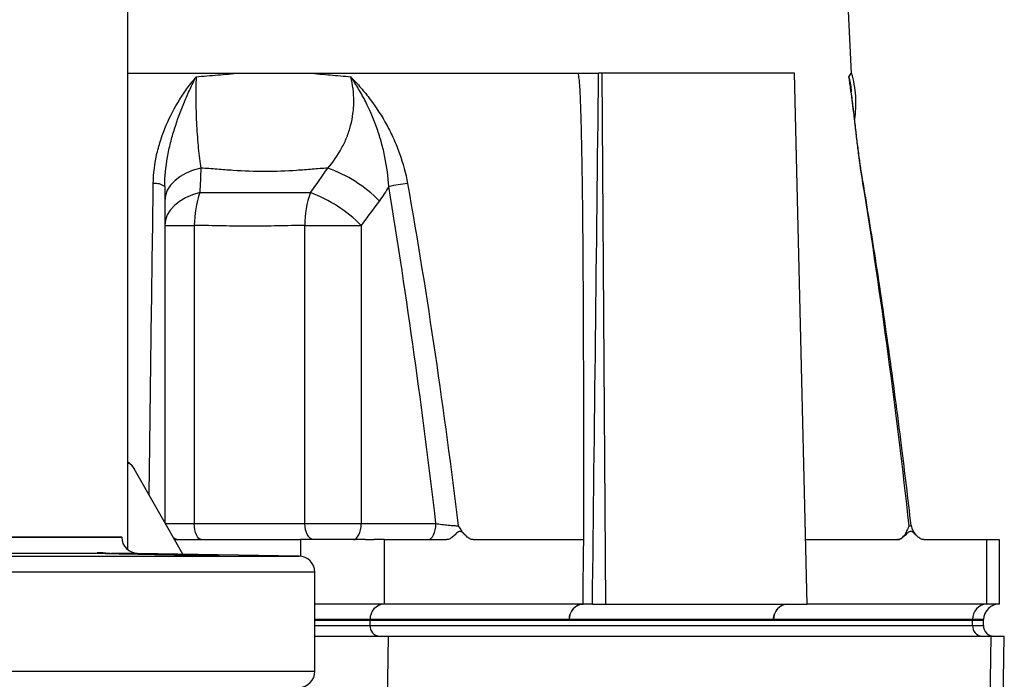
# Model space of a CAD drawing. Header units: millimetres. Extents: x 2434 to 3492, y 1333 to 4508.
# Tile 7 of 11: x 3049 to 3416, y 2130 to 2376. Entities that reach past the tile are written whole.
import ezdxf

# ---------------------------------------------------------------- set-up
doc = ezdxf.new("R2010")
doc.units = ezdxf.units.MM
doc.header["$LTSCALE"] = 2

msp = doc.modelspace()

# ---------------------------------------------------------------- linework, layer by layer
at = {"color": 7, "linetype": 'Continuous', "lineweight": 25}
for p, q in [((3358.95, 2356.33), (3305.94, 3401.1)), ((3089.23, 2178.51), (3089.23, 3269.04)), ((3089.23, 2356.33), (3257.43, 2356.33)), ((3266.05, 2356.33), (3264.67, 2356.33)), ((3267.32, 2158.33), (3266.05, 2356.33)), ((3337.68, 2356.33), (3266.05, 2356.33)), ((3342.4, 2158.33), (3337.68, 2356.33)), ((3358.46, 2351.99), (3358.52, 2351.64)), ((3102.97, 2299.55), (3113.98, 2299.55)), ((3113.98, 2299.55), (3113.98, 2188.33)), ((3155.19, 2188.33), (3155.19, 2299.55)), ((3155.19, 2299.55), (3176.17, 2299.55)), ((3176.17, 2299.55), (3176.17, 2188.33)), ((3109.73, 2176.94), (3091.52, 2208.8)), ((3113.98, 2188.33), (3155.19, 2188.33)), ((3155.19, 2188.33), (3176.17, 2188.33)), ((3176.17, 2188.33), (3204.03, 2188.33)), ((2770.93, 2183.33), (3086.93, 2183.33)), ((3086.93, 2183.23), (3086.93, 2183.33)), ((3106.85, 2182.33), (3153.52, 2182.33)), ((3184.7, 2182.33), (3184.7, 2158.33)), ((3184.7, 2182.33), (3208.03, 2182.33)), ((3217.92, 2182.33), (3259.11, 2182.33)), ((3341.83, 2182.33), (3376.07, 2182.33)), ((3385.95, 2182.33), (3409.29, 2182.33)), ((3409.29, 2182.33), (3409.29, 2158.33)), ((3414.11, 2158.33), (3414.11, 2182.35)), ((3077.25, 2177.23), (2998.67, 2177.23)), ((3077.25, 2177.23), (3077.33, 2177.27)), ((3153.04, 2176.18), (3092.83, 2177.23)), ((3158.93, 2133.23), (3158.93, 2170.18)), ((3184.7, 2158.33), (3158.93, 2158.33)), ((3258.92, 2158.33), (3184.7, 2158.33)), ((3262.39, 2158.33), (3267.32, 2158.33)), ((3267.32, 2158.33), (3342.4, 2158.33)), ((3409.29, 2158.33), (3342.4, 2158.33)), ((3414.11, 2158.33), (3409.29, 2158.33)), ((3158.93, 2152.33), (3179.5, 2152.33)), ((3179.51, 2152.54), (3179.5, 2152.33)), ((3179.5, 2150.33), (3179.5, 2152.33)), ((3179.5, 2152.33), (3404.09, 2152.33)), ((3253.73, 2152.54), (3179.51, 2152.54)), ((3329.87, 2152.54), (3253.73, 2152.54)), ((3404.1, 2152.54), (3329.87, 2152.54)), ((3404.1, 2152.54), (3404.09, 2152.33)), ((3404.09, 2150.33), (3404.09, 2152.33)), ((3404.09, 2152.33), (3408.11, 2152.33)), ((3408.11, 2152.33), (3408.12, 2152.54)), ((3408.11, 2150.33), (3408.11, 2152.33)), ((3179.5, 2150.33), (3404.09, 2150.33)), ((3158.93, 2146.33), (3186.24, 2146.33)), ((3186.24, 2146.33), (3410.83, 2146.33)), ((3410.83, 2146.33), (3409.38, 2050.33)), ((3410.83, 2146.33), (3415.89, 2146.33)), ((3414.21, 2050.33), (3415.89, 2146.33))]:
    msp.add_line(p, q, dxfattribs=at)
at = {"color": 8, "linetype": 'Continuous', "lineweight": 25}
for p, q in [((3103.22, 2188.33), (3113.98, 2188.33)), ((2770.93, 2183.23), (3086.93, 2183.23)), ((3153.52, 2182.33), (3153.52, 2176.15)), ((3092.83, 2177.23), (3083.12, 2177.23)), ((2704.83, 2176.18), (3153.04, 2176.18)), ((3158.93, 2170.18), (2698.93, 2170.18)), ((3179.51, 2152.54), (3158.93, 2152.54)), ((3408.12, 2152.54), (3404.1, 2152.54)), ((3158.93, 2150.33), (3179.5, 2150.33)), ((3404.09, 2150.33), (3408.11, 2150.33)), ((3186.24, 2146.33), (3185.14, 2073.33)), ((2698.93, 2133.23), (3158.93, 2133.23))]:
    msp.add_line(p, q, dxfattribs=at)
at = {"color": 7, "linetype": 'Continuous', "lineweight": 25, "flags": 128}
for points in [[(3116.41, 2320.93), (3113.58, 2320.13), (3110.97, 2319.06), (3108.65, 2317.74), (3106.67, 2316.21), (3105.08, 2314.49), (3103.91, 2312.64), (3103.2, 2310.7), (3102.97, 2308.71)], [(3116.03, 2311.75), (3113.27, 2310.93), (3110.73, 2309.84), (3108.47, 2308.51), (3106.55, 2306.98), (3105.01, 2305.28), (3103.88, 2303.44), (3103.2, 2301.52), (3102.97, 2299.55)], [(3116.68, 2182.33), (3116.15, 2182.45), (3115.65, 2182.79), (3115.18, 2183.35), (3114.77, 2184.09), (3114.44, 2185), (3114.19, 2186.04), (3114.03, 2187.16), (3113.98, 2188.33)], [(3158.49, 2182.33), (3157.84, 2182.45), (3157.23, 2182.79), (3156.66, 2183.35), (3156.16, 2184.09), (3155.75, 2185), (3155.44, 2186.04), (3155.25, 2187.16), (3155.19, 2188.33)], [(3173.17, 2182.33), (3173.76, 2182.45), (3174.32, 2182.79), (3174.84, 2183.35), (3175.3, 2184.09), (3175.67, 2185), (3175.95, 2186.04), (3176.12, 2187.16), (3176.17, 2188.33)], [(3201.03, 2182.33), (3201.62, 2182.45), (3202.18, 2182.79), (3202.7, 2183.35), (3203.15, 2184.09), (3203.53, 2185), (3203.8, 2186.04), (3203.97, 2187.16), (3204.03, 2188.33)], [(3258.92, 2158.33), (3258.93, 2159.25), (3258.96, 2162.91), (3259.07, 2177.54), (3259.11, 2182.33)]]:
    msp.add_lwpolyline(points, dxfattribs=at)
at = {"color": 8, "linetype": 'Continuous', "lineweight": 25, "flags": 128}
msp.add_lwpolyline([(3363.21, 2315.11), (3363.36, 2315.04), (3363.38, 2315.01)], dxfattribs=at)
at = {"color": 7, "linetype": 'Continuous', "lineweight": 25}
for centre, radius, start, end in [((3145.69, 2271.4), 52.72, 45.0519, 69.9821), ((3099.48, 2309.23), 5.93, 53.964, 97.5642), ((3198.31, 2260.31), 55.01, 95.0691, 102.4733), ((3152.36, 2299.38), 38.38, 161.2004, 179.7544), ((3186.78, 2300.36), 31.6, 158.8741, 181.4773), ((3138.69, 2262.27), 52.87, 44.8396, 69.3823), ((3387.15, 2188.33), 6, 186.5538, 225.4075), ((3387.15, 2188.33), 6, 186.5538, 225.6509), ((3219.11, 2188.33), 6, 220.272, 225.3251), ((3092.93, 2183.23), 6, 180, 269), ((3108.97, 2188.33), 6, 243.4414, 270), ((3152.93, 2170.18), 6, 0, 89), ((3185.11, 2152.74), 5.61, 94.2583, 182.0052), ((3259.34, 2152.74), 5.61, 94.2201, 182.0086), ((3335.47, 2152.74), 5.61, 94.2201, 182.0086), ((3409.7, 2152.74), 5.61, 94.2583, 182.0052), ((3414.11, 2152.33), 6, 90.0349, 178), ((3183.25, 2150.08), 3.76, 176.1887, 265.5981), ((3407.84, 2150.08), 3.76, 176.1887, 265.5981), ((3412.11, 2150.33), 4, 180, 270), ((3152.93, 2133.23), 6, 271, 0)]:
    msp.add_arc(centre, radius, start, end, dxfattribs=at)
msp.add_ellipse((2931.93, 6803.61), major_axis=(218.05, 24978.42), ratio=0.015115, start_param=4.52546, end_param=4.533522, dxfattribs=at)
for points, knots in [([(3114.64, 2355), (3117.35, 2355.22), (3120.04, 2355.44), (3124.06, 2355.77), (3125.39, 2355.89), (3128.05, 2356.11), (3129.37, 2356.23), (3130.69, 2356.33)], [0, 0, 0, 0, 0.5, 0.5, 0.75, 0.75, 1, 1, 1, 1]), ([(3156.91, 2356.33), (3158.2, 2356.23), (3159.5, 2356.11), (3162.08, 2355.89), (3165.93, 2355.55), (3169.74, 2355.22), (3172.26, 2355)], [0, 0, 0, 0, 0.25, 0.25, 0.5, 1, 1, 1, 1]), ([(3259.11, 2182.33), (3259.12, 2188.9), (3259.14, 2201.66), (3259.14, 2220.2), (3259.13, 2237.59), (3259.09, 2253.82), (3259.02, 2272.11), (3258.9, 2291.64), (3258.72, 2310.08), (3258.51, 2324.01), (3258.33, 2333.24), (3258.16, 2340.21), (3258.01, 2344.84), (3257.86, 2348.33), (3257.76, 2350.51), (3257.66, 2352.07), (3257.56, 2353.15), (3257.43, 2354.22), (3257.28, 2355.29), (3257.15, 2355.98), (3257.09, 2356.33)], [0, 0, 0, 0, 0.113205, 0.219749, 0.319633, 0.412856, 0.499419, 0.634702, 0.749387, 0.817224, 0.87464, 0.908589, 0.937362, 0.954406, 0.968752, 0.975062, 0.981332, 0.987573, 0.993792, 1, 1, 1, 1]), ([(3257.43, 2356.33), (3257.66, 2356.33), (3257.9, 2356.33), (3258.44, 2356.33), (3258.72, 2356.33), (3259.31, 2356.33), (3259.61, 2356.33), (3260.24, 2356.33), (3260.56, 2356.33), (3261.21, 2356.33), (3261.54, 2356.33), (3262.19, 2356.33), (3262.52, 2356.33), (3263.48, 2356.33), (3264.1, 2356.33), (3264.67, 2356.33)], [0, 0, 0, 0, 0.125, 0.125, 0.25, 0.25, 0.375, 0.375, 0.5, 0.5, 0.625, 0.625, 0.75, 0.75, 1, 1, 1, 1]), ([(3357.97, 2355), (3358.16, 2355.22), (3358.31, 2355.44), (3358.49, 2355.77), (3358.54, 2355.89), (3358.61, 2356.11), (3358.64, 2356.23), (3358.66, 2356.33)], [0, 0, 0, 0, 0.5, 0.5, 0.75, 0.75, 1, 1, 1, 1]), ([(3360.11, 2338.92), (3360.29, 2340.33), (3360.66, 2343.26), (3360.58, 2347.7), (3360, 2352.08), (3359.41, 2354.99), (3358.92, 2356.38), (3358.91, 2356.42)], [0, 0, 0, 0, 0.241849, 0.499553, 0.749832, 0.992578, 1, 1, 1, 1]), ([(3098.7, 2315.11), (3098.75, 2318.95), (3099.24, 2322.69), (3100.48, 2328.14), (3100.98, 2329.93), (3101.85, 2332.59), (3102.16, 2333.47), (3102.81, 2335.19), (3103.15, 2336.05), (3104.95, 2340.24), (3106.63, 2343.42), (3109.44, 2347.93), (3110.43, 2349.4), (3111.97, 2351.54), (3112.49, 2352.25), (3113.29, 2353.29), (3113.56, 2353.64), (3114.1, 2354.32), (3114.37, 2354.66), (3114.64, 2355)], [0, 0, 0, 0, 0.25, 0.25, 0.375, 0.375, 0.4375, 0.4375, 0.5, 0.5, 0.75, 0.75, 0.875, 0.875, 0.9375, 0.9375, 0.96875, 0.96875, 1, 1, 1, 1]), ([(3102.97, 2314.02), (3102.97, 2317.74), (3103.34, 2321.39), (3104.3, 2326.79), (3104.69, 2328.57), (3105.58, 2332.12), (3106.08, 2333.87), (3107.69, 2339.03), (3108.94, 2342.36), (3110.97, 2347.22), (3111.68, 2348.81), (3112.77, 2351.16), (3113.14, 2351.94), (3113.7, 2353.1), (3113.88, 2353.48), (3114.26, 2354.24), (3114.45, 2354.62), (3114.64, 2355)], [0, 0, 0, 0, 0.25, 0.25, 0.375, 0.375, 0.5, 0.5, 0.75, 0.75, 0.875, 0.875, 0.9375, 0.9375, 0.96875, 0.96875, 1, 1, 1, 1]), ([(3114.64, 2355), (3114.55, 2352.01), (3114.51, 2348.97), (3114.55, 2345.1), (3114.56, 2344.32), (3114.6, 2342.78), (3114.62, 2342.02), (3114.69, 2339.75), (3114.75, 2338.25), (3114.91, 2335.31), (3115, 2333.86), (3115.21, 2331), (3115.33, 2329.62), (3115.73, 2325.64), (3116.05, 2323.19), (3116.41, 2320.93)], [0, 0, 0, 0, 0.25, 0.25, 0.3125, 0.3125, 0.375, 0.375, 0.5, 0.5, 0.625, 0.625, 0.75, 0.75, 1, 1, 1, 1]), ([(3163.74, 2320.93), (3165.72, 2323.19), (3167.45, 2325.64), (3169.24, 2328.96), (3169.58, 2329.64), (3170.23, 2331.01), (3170.53, 2331.72), (3171.38, 2333.86), (3171.86, 2335.31), (3172.63, 2338.25), (3172.92, 2339.75), (3173.22, 2342.02), (3173.29, 2342.79), (3173.4, 2344.33), (3173.42, 2345.1), (3173.43, 2348.97), (3173.04, 2352.01), (3172.26, 2355)], [0, 0, 0, 0, 0.25, 0.25, 0.3125, 0.3125, 0.375, 0.375, 0.5, 0.5, 0.625, 0.625, 0.6875, 0.6875, 0.75, 0.75, 1, 1, 1, 1]), ([(3172.26, 2355), (3172.42, 2354.83), (3172.58, 2354.66), (3172.91, 2354.32), (3173.39, 2353.81), (3174.51, 2352.61), (3175.45, 2351.56), (3177.28, 2349.42), (3178.46, 2347.96), (3181.83, 2343.46), (3183.89, 2340.29), (3186.18, 2336.08), (3186.62, 2335.23), (3187.48, 2333.5), (3187.9, 2332.62), (3189.09, 2329.96), (3189.81, 2328.16), (3191.76, 2322.7), (3192.77, 2318.96), (3193.45, 2315.11)], [0, 0, 0, 0, 0.015625, 0.015625, 0.03125, 0.0625, 0.125, 0.125, 0.25, 0.25, 0.5, 0.5, 0.5625, 0.5625, 0.625, 0.625, 0.75, 0.75, 1, 1, 1, 1]), ([(3186.43, 2314.02), (3186.23, 2317.74), (3185.75, 2321.39), (3184.66, 2326.79), (3184.24, 2328.57), (3183.26, 2332.12), (3182.72, 2333.87), (3180.92, 2339.03), (3179.5, 2342.36), (3177.04, 2347.22), (3176.16, 2348.81), (3174.76, 2351.16), (3174.28, 2351.94), (3173.54, 2353.1), (3173.28, 2353.48), (3172.78, 2354.24), (3172.52, 2354.62), (3172.26, 2355)], [0, 0, 0, 0, 0.25, 0.25, 0.375, 0.375, 0.5, 0.5, 0.75, 0.75, 0.875, 0.875, 0.9375, 0.9375, 0.96875, 0.96875, 1, 1, 1, 1]), ([(3363.21, 2315.11), (3362.59, 2318.95), (3362.07, 2322.69), (3361.37, 2328.14), (3361.15, 2329.93), (3360.83, 2332.59), (3360.73, 2333.47), (3360.52, 2335.19), (3360.42, 2336.05), (3359.93, 2340.24), (3359.56, 2343.42), (3358.99, 2347.93), (3358.79, 2349.4), (3358.49, 2351.54), (3358.39, 2352.25), (3358.23, 2353.29), (3358.18, 2353.64), (3358.08, 2354.32), (3358.02, 2354.66), (3357.97, 2355)], [0, 0, 0, 0, 0.25, 0.25, 0.375, 0.375, 0.4375, 0.4375, 0.5, 0.5, 0.75, 0.75, 0.875, 0.875, 0.9375, 0.9375, 0.96875, 0.96875, 1, 1, 1, 1]), ([(3363.35, 2315), (3363.15, 2316.17), (3362.65, 2319.12), (3361.97, 2323.86), (3361.25, 2329.26), (3360.59, 2334.77), (3359.95, 2340.35), (3359.28, 2345.92), (3358.82, 2349.68), (3358.54, 2351.53), (3358.52, 2351.64)], [0, 0, 0, 0, 0.086154, 0.216189, 0.353541, 0.499229, 0.653835, 0.817316, 0.988881, 1, 1, 1, 1]), ([(3163.74, 2320.93), (3161.82, 2320.78), (3158.93, 2320.56), (3156.02, 2320.33), (3154.07, 2320.18), (3153.09, 2320.1), (3148.21, 2319.76), (3144.27, 2319.59), (3136.36, 2319.59), (3132.4, 2319.76), (3127.43, 2320.1), (3126.44, 2320.18), (3124.45, 2320.33), (3123.45, 2320.41), (3120.44, 2320.63), (3118.43, 2320.78), (3116.41, 2320.93)], [0, 0, 0, 0, 0.125, 0.1875, 0.1875, 0.25, 0.25, 0.5, 0.5, 0.75, 0.75, 0.8125, 0.8125, 0.875, 0.875, 1, 1, 1, 1]), ([(3102.97, 2314.02), (3102.97, 2296.23), (3102.97, 2260.64), (3102.97, 2218.81), (3102.97, 2194.83), (3102.97, 2188.77)], [0, 0, 0, 0, 0.42769, 0.855367, 1, 1, 1, 1]), ([(3204.03, 2188.33), (3201.56, 2209.36), (3198.89, 2230.36), (3193.05, 2272.27), (3189.89, 2293.18), (3186.43, 2314.02)], [0, 0, 0, 0, 0.5, 0.5, 1, 1, 1, 1]), ([(3193.45, 2315.11), (3197.2, 2293.96), (3200.61, 2272.74), (3206.86, 2230.2), (3209.72, 2208.88), (3212.34, 2187.53)], [0, 0, 0, 0, 0.5, 0.5, 1, 1, 1, 1]), ([(3380.43, 2187.53), (3378.05, 2208.88), (3375.47, 2230.2), (3369.77, 2272.74), (3366.66, 2293.96), (3363.21, 2315.11)], [0, 0, 0, 0, 0.5, 0.5, 1, 1, 1, 1]), ([(3381.16, 2187.64), (3379.99, 2197.54), (3377.42, 2219.49), (3372.97, 2252.71), (3368.25, 2285.28), (3364.89, 2305.78), (3363.38, 2315.01)], [0, 0, 0, 0, 0.2322, 0.515053, 0.781596, 1, 1, 1, 1]), ([(3116.03, 2311.75), (3117.82, 2311.76), (3119.61, 2311.77), (3123.17, 2311.8), (3124.94, 2311.81), (3130.23, 2311.83), (3133.72, 2311.84), (3140.61, 2311.84), (3144.01, 2311.83), (3149.03, 2311.81), (3150.7, 2311.8), (3154.01, 2311.77), (3155.66, 2311.76), (3157.3, 2311.75)], [0, 0, 0, 0, 0.125, 0.125, 0.25, 0.25, 0.5, 0.5, 0.75, 0.75, 0.875, 0.875, 1, 1, 1, 1]), ([(3155.19, 2299.55), (3151.88, 2299.48), (3148.53, 2299.4), (3141.78, 2299.28), (3138.37, 2299.24), (3131.49, 2299.24), (3128.03, 2299.28), (3121.05, 2299.4), (3117.53, 2299.48), (3113.98, 2299.55)], [0, 0, 0, 0, 0.25, 0.25, 0.5, 0.5, 0.75, 0.75, 1, 1, 1, 1]), ([(3089.23, 2211.32), (3089.77, 2210.89), (3090.67, 2210.17), (3091.29, 2209.2), (3091.52, 2208.81), (3091.52, 2208.8)], [0, 0, 0, 0, 0.600569, 0.990971, 1, 1, 1, 1]), ([(3204.03, 2188.33), (3204.38, 2188.28), (3204.73, 2188.23), (3205.47, 2188.13), (3205.86, 2188.08), (3206.64, 2187.98), (3207.03, 2187.94), (3207.82, 2187.85), (3208.22, 2187.81), (3208.99, 2187.74), (3209.36, 2187.7), (3210.08, 2187.64), (3210.43, 2187.62), (3211.38, 2187.55), (3211.93, 2187.53), (3212.34, 2187.53)], [0, 0, 0, 0, 0.125, 0.125, 0.25, 0.25, 0.375, 0.375, 0.5, 0.5, 0.625, 0.625, 0.75, 0.75, 1, 1, 1, 1]), ([(3212.34, 2187.53), (3212.34, 2187.52), (3212.96, 2186.56), (3213.66, 2185.32), (3214.46, 2184.6), (3214.58, 2184.49)], [0, 0, 0, 0, 0.004505, 0.8531206, 1, 1, 1, 1]), ([(3376.07, 2182.33), (3376.55, 2182.33), (3377.01, 2182.49), (3377.87, 2183.06), (3378.27, 2183.46), (3378.98, 2184.42), (3379.31, 2184.98), (3379.76, 2185.9), (3379.9, 2186.21), (3380.17, 2186.86), (3380.31, 2187.2), (3380.43, 2187.53)], [0, 0, 0, 0, 0.25, 0.25, 0.5, 0.5, 0.75, 0.75, 0.875, 0.875, 1, 1, 1, 1]), ([(3217.92, 2182.33), (3217.48, 2182.33), (3217.05, 2182.46), (3216.22, 2182.9), (3215.81, 2183.22), (3215.02, 2183.93), (3214.64, 2184.34), (3214.05, 2184.89), (3213.85, 2185.06), (3213.54, 2185.26), (3213.43, 2185.32), (3213.22, 2185.4), (3213.11, 2185.42), (3212.89, 2185.43), (3212.78, 2185.41), (3212.56, 2185.34), (3212.45, 2185.29), (3212.14, 2185.1), (3211.94, 2184.92), (3211.34, 2184.37), (3210.95, 2183.96), (3210.16, 2183.23), (3209.75, 2182.92), (3208.91, 2182.47), (3208.47, 2182.33), (3208.03, 2182.33)], [0, 0, 0, 0, 0.125, 0.125, 0.25, 0.25, 0.375, 0.375, 0.4375, 0.4375, 0.46875, 0.46875, 0.5, 0.5, 0.53125, 0.53125, 0.5625, 0.5625, 0.625, 0.625, 0.75, 0.75, 0.875, 0.875, 1, 1, 1, 1]), ([(3385.95, 2182.33), (3385.52, 2182.33), (3385.09, 2182.46), (3384.25, 2182.9), (3383.84, 2183.22), (3383.05, 2183.93), (3382.67, 2184.34), (3382.08, 2184.89), (3381.88, 2185.06), (3381.57, 2185.26), (3381.47, 2185.32), (3381.25, 2185.4), (3381.14, 2185.42), (3380.92, 2185.43), (3380.81, 2185.41), (3380.6, 2185.34), (3380.49, 2185.29), (3380.17, 2185.1), (3379.97, 2184.92), (3379.38, 2184.37), (3378.99, 2183.96), (3378.19, 2183.23), (3377.79, 2182.92), (3376.95, 2182.47), (3376.51, 2182.33), (3376.07, 2182.33)], [0, 0, 0, 0, 0.125, 0.125, 0.25, 0.25, 0.375, 0.375, 0.4375, 0.4375, 0.46875, 0.46875, 0.5, 0.5, 0.53125, 0.53125, 0.5625, 0.5625, 0.625, 0.625, 0.75, 0.75, 0.875, 0.875, 1, 1, 1, 1]), ([(3177.73, 2182.33), (3177.52, 2182.33), (3177.11, 2182.33), (3176.47, 2182.33), (3175.83, 2182.33), (3175.18, 2182.33), (3174.51, 2182.33), (3173.83, 2182.33), (3173.14, 2182.33), (3171.75, 2182.33), (3169.57, 2182.33), (3166.54, 2182.33), (3163.38, 2182.33), (3160.68, 2182.33), (3158.5, 2182.33), (3156.84, 2182.33), (3155.18, 2182.33), (3154.07, 2182.33), (3153.52, 2182.33)], [0, 0, 0, 0, 0.031278, 0.062496, 0.093671, 0.124817, 0.155953, 0.187093, 0.218256, 0.249456, 0.373927, 0.499002, 0.624284, 0.749251, 0.812094, 0.874744, 0.937335, 1, 1, 1, 1]), ([(3177.73, 2182.33), (3177.91, 2182.33), (3178.29, 2182.33), (3178.85, 2182.33), (3179.39, 2182.33), (3179.92, 2182.33), (3180.43, 2182.33), (3180.77, 2182.33), (3180.94, 2182.33)], [0, 0, 0, 0, 0.166794, 0.333435, 0.5, 0.666565, 0.833206, 1, 1, 1, 1]), ([(3184.7, 2182.33), (3184.56, 2182.33), (3184.28, 2182.33), (3183.85, 2182.33), (3183.41, 2182.33), (3182.94, 2182.33), (3182.46, 2182.33), (3181.97, 2182.33), (3181.46, 2182.33), (3181.11, 2182.33), (3180.94, 2182.33)], [0, 0, 0, 0, 0.125008, 0.249885, 0.374695, 0.499504, 0.624374, 0.749371, 0.874559, 1, 1, 1, 1]), ([(3409.29, 2182.33), (3410.29, 2182.33), (3412.28, 2182.33), (3413.86, 2182.33), (3413.97, 2182.33), (3414.03, 2182.33)], [0, 0, 0, 0, 0.353068, 0.705524, 1, 1, 1, 1]), ([(3093.75, 2176.84), (3092.68, 2176.86), (3091.59, 2176.88), (3089.51, 2176.91), (3088.5, 2176.93), (3087.03, 2176.96), (3086.55, 2176.97), (3085.62, 2176.99), (3085.16, 2177), (3083.85, 2177.03), (3083.04, 2177.04), (3081.91, 2177.07), (3081.54, 2177.08), (3080.86, 2177.1), (3080.55, 2177.11), (3079.65, 2177.13), (3079.14, 2177.15), (3078.49, 2177.17), (3078.3, 2177.17), (3077.96, 2177.19), (3077.81, 2177.19), (3077.45, 2177.21), (3077.3, 2177.22), (3077.25, 2177.23)], [0, 0, 0, 0, 0.125, 0.125, 0.25, 0.25, 0.3125, 0.3125, 0.375, 0.375, 0.5, 0.5, 0.5625, 0.5625, 0.625, 0.625, 0.75, 0.75, 0.8125, 0.8125, 0.875, 0.875, 1, 1, 1, 1]), ([(3077.75, 2177.5), (3077.97, 2177.54), (3078.24, 2177.57), (3078.91, 2177.57), (3079.31, 2177.55), (3079.99, 2177.48), (3080.24, 2177.45), (3080.75, 2177.4), (3081.01, 2177.37), (3081.85, 2177.29), (3082.46, 2177.24), (3083.12, 2177.23)], [0, 0, 0, 0, 0.25, 0.25, 0.5, 0.5, 0.625, 0.625, 0.75, 0.75, 1, 1, 1, 1]), ([(3083.12, 2177.23), (3083.93, 2177.22), (3084.79, 2177.21), (3086.16, 2177.19), (3086.63, 2177.19), (3087.59, 2177.17), (3088.09, 2177.17), (3089.6, 2177.15), (3090.64, 2177.13), (3092.22, 2177.11), (3092.75, 2177.1), (3093.83, 2177.08), (3094.38, 2177.07), (3096, 2177.04), (3097.08, 2177.03), (3098.67, 2177), (3099.2, 2176.99), (3100.25, 2176.97), (3100.77, 2176.96), (3102.3, 2176.93), (3103.28, 2176.91), (3105.15, 2176.88), (3106.05, 2176.86), (3106.87, 2176.84)], [0, 0, 0, 0, 0.125, 0.125, 0.1875, 0.1875, 0.25, 0.25, 0.375, 0.375, 0.4375, 0.4375, 0.5, 0.5, 0.625, 0.625, 0.6875, 0.6875, 0.75, 0.75, 0.875, 0.875, 1, 1, 1, 1]), ([(3106.87, 2176.84), (3108.27, 2176.82), (3109.65, 2176.79), (3111.67, 2176.75), (3112.34, 2176.74), (3113.61, 2176.72), (3114.23, 2176.71), (3115.43, 2176.68), (3116.01, 2176.67), (3117.12, 2176.65), (3117.65, 2176.64), (3119.14, 2176.6), (3120.01, 2176.58), (3121.49, 2176.54), (3122.08, 2176.53), (3122.73, 2176.51), (3122.91, 2176.5), (3123.19, 2176.49), (3123.28, 2176.48), (3123.39, 2176.47), (3123.41, 2176.47), (3123.35, 2176.46), (3123.28, 2176.45), (3122.95, 2176.45), (3122.57, 2176.44), (3121.76, 2176.44), (3121.45, 2176.44), (3120.76, 2176.45), (3120, 2176.45), (3119.11, 2176.46), (3118.15, 2176.47), (3117.63, 2176.47), (3116.03, 2176.49), (3114.86, 2176.5), (3112.97, 2176.52), (3112.31, 2176.53), (3110.99, 2176.55), (3110.32, 2176.55), (3108.96, 2176.57), (3108.26, 2176.58), (3106.85, 2176.6), (3106.14, 2176.61), (3104.03, 2176.65), (3102.63, 2176.67), (3099.86, 2176.72), (3098.54, 2176.74), (3096.03, 2176.79), (3094.83, 2176.82), (3093.75, 2176.84)], [0, 0, 0, 0, 0.0625, 0.0625, 0.09375, 0.09375, 0.125, 0.125, 0.15625, 0.15625, 0.1875, 0.1875, 0.25, 0.25, 0.3125, 0.3125, 0.34375, 0.34375, 0.375, 0.375, 0.40625, 0.40625, 0.4375, 0.4375, 0.5, 0.5, 0.53125, 0.53125, 0.5625, 0.59375, 0.59375, 0.625, 0.625, 0.6875, 0.6875, 0.71875, 0.71875, 0.75, 0.75, 0.78125, 0.78125, 0.8125, 0.8125, 0.875, 0.875, 0.9375, 0.9375, 1, 1, 1, 1]), ([(3253.73, 2152.54), (3253.76, 2153.31), (3253.91, 2154.07), (3254.45, 2155.48), (3254.84, 2156.12), (3255.79, 2157.18), (3256.36, 2157.61), (3257.59, 2158.18), (3258.26, 2158.33), (3258.92, 2158.33)], [0, 0, 0, 0, 0.25, 0.25, 0.5, 0.5, 0.75, 0.75, 1, 1, 1, 1]), ([(3262.39, 2158.33), (3261.86, 2158.33), (3261.31, 2158.33), (3260.43, 2158.33), (3260.13, 2158.33), (3259.53, 2158.33), (3259.23, 2158.33), (3258.93, 2158.33)], [0, 0, 0, 0, 0.5, 0.5, 0.75, 0.75, 1, 1, 1, 1]), ([(3329.87, 2152.54), (3329.89, 2153.31), (3330.05, 2154.07), (3330.59, 2155.47), (3330.98, 2156.12), (3331.93, 2157.18), (3332.5, 2157.61), (3333.73, 2158.18), (3334.4, 2158.33), (3335.06, 2158.33)], [0, 0, 0, 0, 0.25, 0.25, 0.5, 0.5, 0.75, 0.75, 1, 1, 1, 1])]:
    msp.add_open_spline(points, degree=3, knots=knots, dxfattribs=at)
for points in [[(3257.09, 2356.33), (3257.2, 2356.33), (3257.31, 2356.33), (3257.43, 2356.33)], [(3116.41, 2320.93), (3116.29, 2317.87), (3116.17, 2314.81), (3116.03, 2311.75)], [(3157.3, 2311.75), (3159.45, 2314.81), (3161.59, 2317.87), (3163.74, 2320.93)], [(3186.43, 2314.02), (3185.35, 2312.18), (3184.19, 2310.41), (3182.94, 2308.71)], [(3182.94, 2308.71), (3180.69, 2305.65), (3178.43, 2302.59), (3176.17, 2299.55)], [(3258.93, 2158.33), (3258.93, 2158.33), (3258.92, 2158.33), (3258.92, 2158.33)], [(3253.73, 2152.54), (3253.73, 2152.54), (3253.73, 2152.54), (3253.73, 2152.54)], [(3329.87, 2152.54), (3329.87, 2152.54), (3329.87, 2152.54), (3329.87, 2152.54)]]:
    msp.add_open_spline(points, degree=3, dxfattribs=at)
at = {"color": 8, "linetype": 'Continuous', "lineweight": 25}
for points, knots in [([(3357.97, 2355), (3357.97, 2354.98), (3358.16, 2354), (3358.31, 2352.99), (3358.46, 2351.99)], [0, 0, 0, 0, 0.015788, 1, 1, 1, 1]), ([(3357.97, 2355), (3358.33, 2353.38), (3358.74, 2351.51), (3358.82, 2349.59), (3358.83, 2349.32)], [0, 0, 0, 0, 0.864605, 1, 1, 1, 1]), ([(3097.16, 2198.93), (3097.19, 2201.89), (3097.44, 2222.8), (3097.94, 2261.62), (3098.44, 2297.27), (3098.7, 2315.11)], [0, 0, 0, 0, 0.075969, 0.537874, 1, 1, 1, 1]), ([(3091.52, 2208.8), (3091.52, 2208.81), (3091.51, 2208.83), (3091.23, 2209.29), (3090.62, 2210.17), (3089.69, 2210.7), (3089.23, 2210.97)], [0, 0, 0, 0, 0.0104958, 0.0187767, 0.5138868, 1, 1, 1, 1]), ([(3380.43, 2187.53), (3380.62, 2187.53), (3381.08, 2187.54), (3381.13, 2187.6), (3381.16, 2187.64)], [0, 0, 0, 0, 0.394971, 1, 1, 1, 1])]:
    msp.add_open_spline(points, degree=3, knots=knots, dxfattribs=at)

doc.saveas('drawing.dxf')
